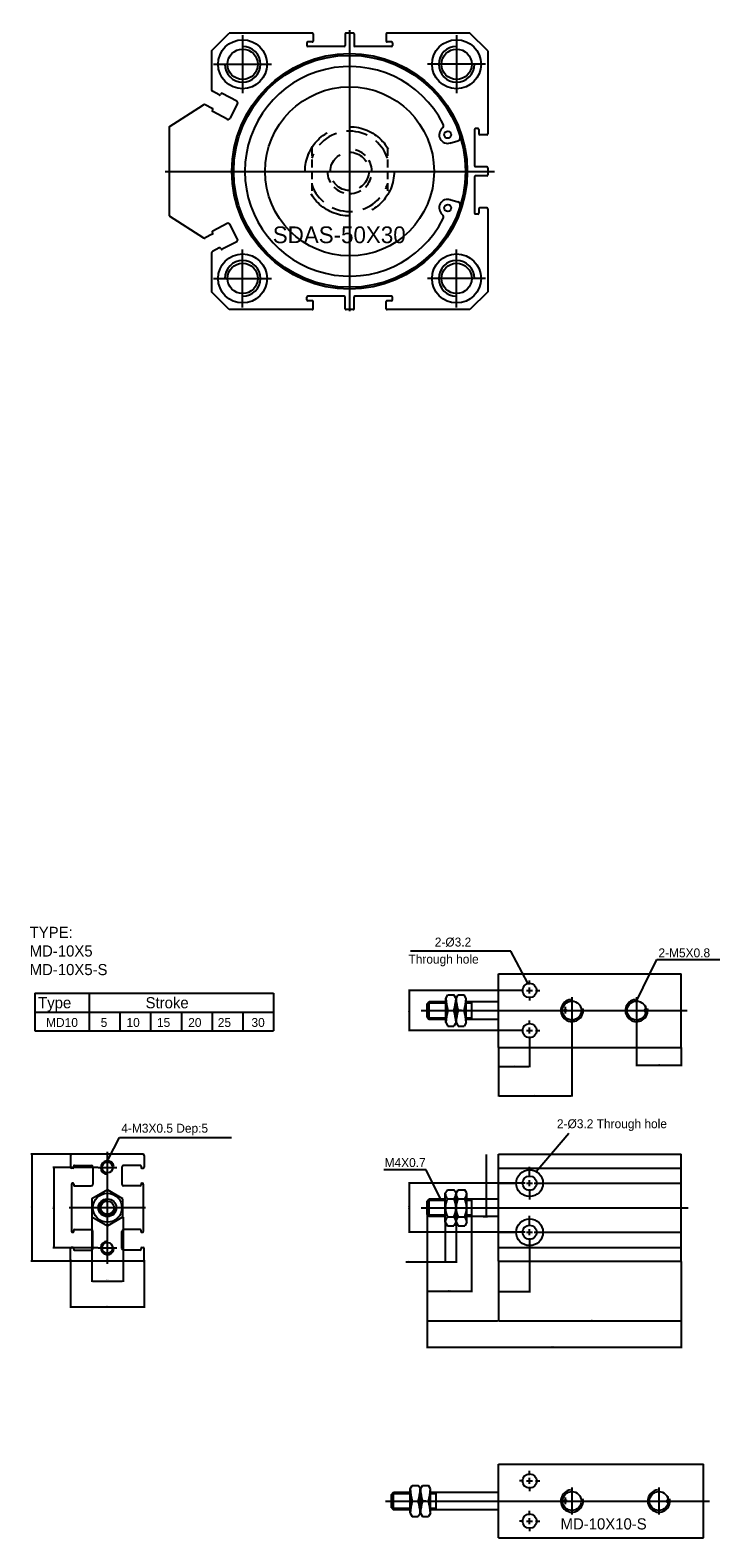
# Model space of a CAD drawing. Header units: millimetres. Extents: x -1657 to 8845, y -11980 to 3013.
# Tile 183 of 256: x -650 to -495, y 1943 to 2281. Entities that reach past the tile are written whole.
import ezdxf

# ---------------------------------------------------------------- set-up
doc = ezdxf.new("R2010")
doc.units = ezdxf.units.MM
doc.linetypes.add('DASHED', pattern=[0.75, 0.5, -0.25])
doc.layers.add('压着气缸', color=252, linetype='Continuous')
doc.layers.add('折弯气缸', color=252, linetype='Continuous')
doc.dimstyles.get("Standard").update_dxf_attribs({"dimtxt": 0.18, "dimasz": 0.18, "dimexe": 0.18, "dimexo": 0.0625, "dimgap": 0.09, "dimtad": 1, "dimrnd": 0.0005, "dimzin": 1, "dimdsep": 46, "dimtxsty": 'Standard', "dimcen": 0.09, "dimadec": 0, "dimazin": 2, "dimtfac": 1, "dimtmove": 0, "dimatfit": 3, "dimfxl": 0, "dimtolj": 1, "dimtzin": 0, "dimarcsym": 0})

# ---------------------------------------------------------------- blocks, each defined once
blk = doc.blocks.new('12450')
at = {"layer": '折弯气缸', "ltscale": 0.5}
for p, q in [((30.8, 17.54), (30.8, -45.45)), ((6.8, 16.39), (6.8, 3.39)), ((54.8, 16.39), (54.8, 3.39)), ((0.3, 9.89), (13.3, 9.89)), ((61.3, 9.89), (48.3, 9.89)), ((-10.59, -14.11), (63.29, -14.11)), ((6.8, -44.61), (6.8, -31.61)), ((54.8, -44.61), (54.8, -31.61)), ((0.3, -38.11), (13.3, -38.11)), ((61.3, -38.11), (48.3, -38.11))]:
    blk.add_line(p, q, dxfattribs=at)
at = {"layer": '折弯气缸'}
for p, q in [((-0.2, 12.89), (3.8, 16.89)), ((22.4, 16.89), (3.8, 16.89)), ((21.2, 14.69), (21.2, 14.09)), ((22.4, 14.89), (21.4, 14.89)), ((29.6, 13.89), (21.4, 13.89)), ((22.6, 16.69), (22.6, 15.09)), ((29.8, 16.69), (29.8, 14.09)), ((31.6, 16.89), (30, 16.89)), ((31.8, 16.69), (31.8, 14.09)), ((40.2, 13.89), (32, 13.89)), ((39, 16.69), (39, 15.09)), ((57.8, 16.89), (39.2, 16.89)), ((40.2, 14.89), (39.2, 14.89)), ((40.4, 14.69), (40.4, 14.09)), ((61.8, 12.89), (57.8, 16.89)), ((-0.2, 12.89), (-0.2, 4.18)), ((61.8, 12.89), (61.8, -5.71)), ((1.57, 3.02), (0.01, 3.83)), ((-9.7, -4.11), (-1.98, 0.81)), ((0, 0), (-1.58, 0.82)), ((1.93, 3.28), (1.84, 3.1)), ((5.48, 1.65), (2.2, 3.36)), ((5.65, 1.12), (3.9, -2.26)), ((0.09, -0.27), (-0.01, -0.45)), ((3.36, -2.43), (0.08, -0.72)), ((-9.7, -4.11), (-9.7, -24.11)), ((58.8, -4.71), (58.8, -12.91)), ((59.6, -4.51), (59, -4.51)), ((59.8, -4.71), (59.8, -5.71)), ((61.6, -5.91), (60, -5.91)), ((53.26, -7.78), (55.09, -7.27)), ((61.6, -13.11), (59, -13.11)), ((61.8, -13.31), (61.8, -14.91)), ((58.8, -15.31), (58.8, -23.51)), ((61.6, -15.11), (59, -15.11)), ((53.26, -20.45), (55.09, -20.96)), ((59.8, -22.51), (59.8, -23.51)), ((61.6, -22.31), (60, -22.31)), ((61.8, -22.51), (61.8, -41.11)), ((-9.7, -24.11), (-1.98, -29.04)), ((3.36, -25.8), (0.08, -27.51)), ((5.65, -29.34), (3.9, -25.97)), ((59.6, -23.71), (59, -23.71)), ((0, -28.23), (-1.58, -29.05)), ((0.09, -27.96), (-0.01, -27.78)), ((5.48, -29.88), (2.2, -31.59)), ((-0.2, -32.41), (-0.2, -41.11)), ((1.57, -31.25), (0.01, -32.06)), ((1.93, -31.51), (1.84, -31.33)), ((3.8, -45.11), (-0.2, -41.11)), ((21.2, -42.91), (21.2, -42.31)), ((29.6, -42.11), (21.4, -42.11)), ((22.4, -43.11), (21.4, -43.11)), ((22.6, -44.91), (22.6, -43.31)), ((29.8, -44.91), (29.8, -42.31)), ((31.8, -44.91), (31.8, -42.31)), ((40.2, -42.11), (32, -42.11)), ((39, -44.91), (39, -43.31)), ((40.2, -43.11), (39.2, -43.11)), ((40.4, -42.91), (40.4, -42.31)), ((61.8, -41.11), (57.8, -45.11)), ((22.4, -45.11), (3.8, -45.11)), ((31.6, -45.11), (30, -45.11)), ((57.8, -45.11), (39.2, -45.11))]:
    blk.add_line(p, q, dxfattribs=at)
at = {"layer": '折弯气缸', "color": 4, "linetype": 'DASHED', "ltscale": 3.514917}
for p, q in [((22.3, -8.84), (22.3, -19.39)), ((39.29, -8.84), (39.29, -19.39))]:
    blk.add_line(p, q, dxfattribs=at)
at = {"layer": '折弯气缸'}
for centre, radius in [((6.8, 9.89), 5.5), ((54.8, 9.89), 5.5), ((6.8, 9.89), 3.4), ((30.8, -14.11), 26.4), ((30.8, -14.11), 26), ((54.8, 9.89), 3.4), ((30.8, -14.11), 18.95), ((52.82, -5.92), 0.789), ((52.82, -22.31), 0.789), ((6.8, -38.11), 5.5), ((54.8, -38.11), 5.5), ((6.8, -38.11), 3.4), ((54.8, -38.11), 3.4)]:
    blk.add_circle(centre, radius, dxfattribs=at)
at = {"layer": '折弯气缸', "color": 4, "linetype": 'DASHED', "ltscale": 20.933333}
blk.add_circle((30.8, -14.11), 10, dxfattribs=at)
at = {"layer": '折弯气缸', "color": 4, "linetype": 'DASHED', "ltscale": 9.001333}
blk.add_circle((30.8, -14.11), 4.3, dxfattribs=at)
at = {"layer": '折弯气缸'}
for centre, radius, start, end in [((6.8, 9.89), 4, 180, 90), ((21.4, 14.69), 0.2, 90, 180), ((21.4, 14.09), 0.2, 180, 270), ((22.4, 16.69), 0.2, 0, 90), ((22.4, 15.09), 0.2, 270, 0), ((29.6, 14.09), 0.2, 270, 0), ((30, 16.69), 0.2, 90, 180), ((31.6, 16.69), 0.2, 0, 90), ((32, 14.09), 0.2, 180, 270), ((39.2, 16.69), 0.2, 90, 180), ((39.2, 15.09), 0.2, 180, 270), ((40.2, 14.69), 0.2, 0, 90), ((40.2, 14.09), 0.2, 270, 0), ((54.8, 9.89), 4, 90, 0), ((30.8, -14.11), 23.5, 26.7704, 333.2296), ((0.2, 4.18), 0.4, 180, 242.5), ((2.11, 3.19), 0.2, 62.5, 152.5), ((-1.77, 0.47), 0.4, 62.5, 122.5), ((-0.09, -0.18), 0.2, 332.5, 62.5), ((1.66, 3.19), 0.2, 242.5, 332.5), ((5.3, 1.3), 0.4, 332.5, 62.5), ((0.17, -0.54), 0.2, 152.5, 242.5), ((3.54, -2.07), 0.4, 242.5, 332.5), ((52.82, -5.92), 1.92, 129.8905, 288.0804), ((51.11, -3.87), 0.75, 309.8905, 26.7704), ((54.88, -6.55), 0.75, 285.7405, 17.4426), ((59, -4.71), 0.2, 90, 180), ((59.6, -4.71), 0.2, 0, 90), ((60, -5.71), 0.2, 180, 270), ((61.6, -5.71), 0.2, 270, 0), ((59, -12.91), 0.2, 180, 270), ((61.6, -13.31), 0.2, 0, 90), ((59, -15.31), 0.2, 90, 180), ((61.6, -14.91), 0.2, 270, 0), ((52.82, -22.31), 1.92, 71.9196, 230.1095), ((54.88, -21.68), 0.75, 342.5574, 74.2595), ((59, -23.51), 0.2, 180, 270), ((59.6, -23.51), 0.2, 270, 0), ((60, -22.51), 0.2, 90, 180), ((61.6, -22.51), 0.2, 0, 90), ((3.54, -26.16), 0.4, 27.5, 117.5), ((51.11, -24.36), 0.75, 333.2296, 50.1095), ((-1.77, -28.7), 0.4, 237.5, 297.5), ((0.17, -27.69), 0.2, 117.5, 207.5), ((-0.09, -28.05), 0.2, 297.5, 27.5), ((5.3, -29.53), 0.4, 297.5, 27.5), ((0.2, -32.41), 0.4, 117.5, 180), ((1.66, -31.42), 0.2, 27.5, 117.5), ((2.11, -31.42), 0.2, 207.5, 297.5), ((6.8, -38.11), 4, 270, 180), ((54.8, -38.11), 4, 0, 270), ((21.4, -42.31), 0.2, 90, 180), ((21.4, -42.91), 0.2, 180, 270), ((22.4, -43.31), 0.2, 0, 90), ((29.6, -42.31), 0.2, 0, 90), ((32, -42.31), 0.2, 90, 180), ((39.2, -43.31), 0.2, 90, 180), ((40.2, -42.31), 0.2, 0, 90), ((40.2, -42.91), 0.2, 270, 360), ((22.4, -44.91), 0.2, 270, 0), ((30, -44.91), 0.2, 180, 270), ((31.6, -44.91), 0.2, 270, 0), ((39.2, -44.91), 0.2, 180, 270)]:
    blk.add_arc(centre, radius, start, end, dxfattribs=at)
at = {"layer": '折弯气缸', "color": 4, "linetype": 'DASHED', "ltscale": 9.42}
for start, end in [(19.2427, 160.7573), (199.2427, 340.7573)]:
    blk.add_arc((30.8, -14.11), 9, start, end, dxfattribs=at)
at = {"layer": '折弯气缸', "color": 4, "linetype": 'DASHED', "ltscale": 5.233333}
blk.add_arc((30.8, -14.11), 5, 180, 90, dxfattribs=at)
at = {"layer": '折弯气缸', "insert": (13.56, -26.46), "char_height": 3.75, "width": 43.8714, "attachment_point": 1}
blk.add_mtext('SDAS-50X30', dxfattribs=at)
blk = doc.blocks.new('*D673')
at = {"layer": 'Defpoints', "color": 0, "ltscale": 2.125}
for p in [(-544.93, 2004.9), (-503.93, 2004.9), (-503.93, 1991.56)]:
    blk.add_point(p, dxfattribs=at)
at = {"layer": '压着气缸', "color": 0, "lineweight": -2, "ltscale": 2.125}
for p, q in [((-544.93, 2004.83), (-544.93, 1991.38)), ((-503.93, 2004.83), (-503.93, 1991.38)), ((-544.75, 1991.56), (-504.11, 1991.56))]:
    blk.add_line(p, q, dxfattribs=at)
at = {"layer": '压着气缸', "color": 0, "ltscale": 2.125}
for points in [[(-544.75, 1991.59), (-544.75, 1991.53), (-544.93, 1991.56)], [(-504.11, 1991.59), (-504.11, 1991.53), (-503.93, 1991.56)]]:
    blk.add_solid(points, dxfattribs=at)
at = {"layer": '压着气缸', "color": 0, "ltscale": 2.125, "insert": (-524.43, 1991.74), "char_height": 0.18, "attachment_point": 5}
blk.add_mtext('\\A1;36+Stroke', dxfattribs=at)
blk = doc.blocks.new('*D674')
at = {"layer": 'Defpoints', "color": 0, "ltscale": 2.125}
for p in [(-560.93, 2015.4), (-544.93, 2004.9), (-544.93, 1991.56)]:
    blk.add_point(p, dxfattribs=at)
at = {"layer": '压着气缸', "color": 0, "lineweight": -2, "ltscale": 2.125}
for p, q in [((-560.93, 2015.33), (-560.93, 1991.38)), ((-544.93, 2004.83), (-544.93, 1991.38)), ((-560.75, 1991.56), (-545.11, 1991.56))]:
    blk.add_line(p, q, dxfattribs=at)
at = {"layer": '压着气缸', "color": 0, "ltscale": 2.125}
for points in [[(-560.75, 1991.59), (-560.75, 1991.53), (-560.93, 1991.56)], [(-545.11, 1991.59), (-545.11, 1991.53), (-544.93, 1991.56)]]:
    blk.add_solid(points, dxfattribs=at)
at = {"layer": '压着气缸', "color": 0, "ltscale": 2.125, "insert": (-552.93, 1991.74), "char_height": 0.18, "attachment_point": 5}
blk.add_mtext('\\A1;16.00', dxfattribs=at)
blk = doc.blocks.new('*D675')
at = {"layer": 'Defpoints', "color": 0, "ltscale": 2.125}
for p in [(-560.93, 2015.4), (-503.93, 2004.9), (-503.93, 1985.61)]:
    blk.add_point(p, dxfattribs=at)
at = {"layer": '压着气缸', "color": 0, "lineweight": -2, "ltscale": 2.125}
for p, q in [((-560.93, 2015.33), (-560.93, 1985.43)), ((-503.93, 2004.83), (-503.93, 1985.43)), ((-560.75, 1985.61), (-504.11, 1985.61))]:
    blk.add_line(p, q, dxfattribs=at)
at = {"layer": '压着气缸', "color": 0, "ltscale": 2.125}
for points in [[(-560.75, 1985.64), (-560.75, 1985.58), (-560.93, 1985.61)], [(-504.11, 1985.64), (-504.11, 1985.58), (-503.93, 1985.61)]]:
    blk.add_solid(points, dxfattribs=at)
at = {"layer": '压着气缸', "color": 0, "ltscale": 2.125, "insert": (-532.43, 1985.79), "char_height": 0.18, "attachment_point": 5}
blk.add_mtext('\\A1;52+Stroke', dxfattribs=at)
blk = doc.blocks.new('*D676')
at = {"layer": 'Defpoints', "color": 0, "ltscale": 2.125}
for p in [(-513.93, 2058.1), (-503.93, 2052.85), (-503.93, 2048.85)]:
    blk.add_point(p, dxfattribs=at)
at = {"layer": '压着气缸', "color": 0, "lineweight": -2, "ltscale": 2.125}
for p, q in [((-513.93, 2058.04), (-513.93, 2048.67)), ((-503.93, 2052.79), (-503.93, 2048.67)), ((-513.75, 2048.85), (-504.11, 2048.85))]:
    blk.add_line(p, q, dxfattribs=at)
at = {"layer": '压着气缸', "color": 0, "ltscale": 2.125}
for points in [[(-513.75, 2048.88), (-513.75, 2048.82), (-513.93, 2048.85)], [(-504.11, 2048.88), (-504.11, 2048.82), (-503.93, 2048.85)]]:
    blk.add_solid(points, dxfattribs=at)
at = {"layer": '压着气缸', "color": 0, "ltscale": 2.125, "insert": (-508.93, 2049.03), "char_height": 0.18, "attachment_point": 5}
blk.add_mtext('\\A1;10.00', dxfattribs=at)
blk = doc.blocks.new('*D677')
at = {"layer": 'Defpoints', "color": 0, "ltscale": 2.125}
for p in [(-636.14, 2014.88), (-629.14, 2014.88), (-629.14, 2000.47)]:
    blk.add_point(p, dxfattribs=at)
at = {"layer": '压着气缸', "color": 0, "lineweight": -2, "ltscale": 2.125}
for p, q in [((-636.14, 2014.81), (-636.14, 2000.29)), ((-629.14, 2014.81), (-629.14, 2000.29)), ((-635.96, 2000.47), (-629.32, 2000.47))]:
    blk.add_line(p, q, dxfattribs=at)
at = {"layer": '压着气缸', "color": 0, "ltscale": 2.125}
for points in [[(-635.96, 2000.5), (-635.96, 2000.44), (-636.14, 2000.47)], [(-629.32, 2000.5), (-629.32, 2000.44), (-629.14, 2000.47)]]:
    blk.add_solid(points, dxfattribs=at)
at = {"layer": '压着气缸', "color": 0, "ltscale": 2.125, "insert": (-632.64, 2000.65), "char_height": 0.18, "attachment_point": 5}
blk.add_mtext('\\A1;7.00', dxfattribs=at)
blk = doc.blocks.new('*D678')
at = {"layer": 'Defpoints', "color": 0, "ltscale": 2.125}
for p in [(-640.89, 2005.2), (-624.39, 2005.2), (-624.39, 1994.67)]:
    blk.add_point(p, dxfattribs=at)
at = {"layer": '压着气缸', "color": 0, "lineweight": -2, "ltscale": 2.125}
for p, q in [((-640.89, 2005.13), (-640.89, 1994.49)), ((-624.39, 2005.13), (-624.39, 1994.49)), ((-640.71, 1994.67), (-624.57, 1994.67))]:
    blk.add_line(p, q, dxfattribs=at)
at = {"layer": '压着气缸', "color": 0, "ltscale": 2.125}
for points in [[(-640.71, 1994.7), (-640.71, 1994.64), (-640.89, 1994.67)], [(-624.57, 1994.7), (-624.57, 1994.64), (-624.39, 1994.67)]]:
    blk.add_solid(points, dxfattribs=at)
at = {"layer": '压着气缸', "color": 0, "ltscale": 2.125, "insert": (-632.64, 1994.85), "char_height": 0.18, "attachment_point": 5}
blk.add_mtext('\\A1;16.50', dxfattribs=at)
blk = doc.blocks.new('*D679')
at = {"layer": 'Defpoints', "color": 0, "ltscale": 2.125}
for p in [(-640.59, 2028.9), (-649.6, 2004.9), (-640.59, 2004.9)]:
    blk.add_point(p, dxfattribs=at)
at = {"layer": '压着气缸', "color": 0, "lineweight": -2, "ltscale": 2.125}
for p, q in [((-640.66, 2028.9), (-649.78, 2028.9)), ((-649.6, 2028.72), (-649.6, 2005.08)), ((-640.66, 2004.9), (-649.78, 2004.9))]:
    blk.add_line(p, q, dxfattribs=at)
at = {"layer": '压着气缸', "color": 0, "ltscale": 2.125}
for points in [[(-649.63, 2028.72), (-649.57, 2028.72), (-649.6, 2028.9)], [(-649.63, 2005.08), (-649.57, 2005.08), (-649.6, 2004.9)]]:
    blk.add_solid(points, dxfattribs=at)
at = {"layer": '压着气缸', "color": 0, "ltscale": 2.125, "insert": (-649.78, 2016.9), "char_height": 0.18, "attachment_point": 5, "rotation": 90}
blk.add_mtext('\\A1;24.00', dxfattribs=at)
blk = doc.blocks.new('*D680')
at = {"layer": 'Defpoints', "color": 0, "ltscale": 2.125}
for p in [(-634.74, 2025.9), (-644.69, 2007.9), (-634.74, 2007.9)]:
    blk.add_point(p, dxfattribs=at)
at = {"layer": '压着气缸', "color": 0, "lineweight": -2, "ltscale": 2.125}
for p, q in [((-634.81, 2025.9), (-644.87, 2025.9)), ((-644.69, 2025.72), (-644.69, 2008.08)), ((-634.81, 2007.9), (-644.87, 2007.9))]:
    blk.add_line(p, q, dxfattribs=at)
at = {"layer": '压着气缸', "color": 0, "ltscale": 2.125}
for points in [[(-644.72, 2025.72), (-644.66, 2025.72), (-644.69, 2025.9)], [(-644.72, 2008.08), (-644.66, 2008.08), (-644.69, 2007.9)]]:
    blk.add_solid(points, dxfattribs=at)
at = {"layer": '压着气缸', "color": 0, "ltscale": 2.125, "insert": (-644.87, 2016.9), "char_height": 0.18, "attachment_point": 5, "rotation": 90}
blk.add_mtext('\\A1;18.00', dxfattribs=at)
blk = doc.blocks.new('*D681')
at = {"layer": 'Defpoints', "color": 0, "ltscale": 2.125}
for p in [(-548.38, 2018.9), (-548.38, 2014.9), (-547.56, 2014.9)]:
    blk.add_point(p, dxfattribs=at)
at = {"layer": '压着气缸', "color": 0, "lineweight": -2, "ltscale": 2.125}
for p, q in [((-547.56, 2018.9), (-547.56, 2028.86)), ((-548.32, 2018.9), (-547.38, 2018.9)), ((-547.56, 2015.08), (-547.56, 2018.72)), ((-548.32, 2014.9), (-547.38, 2014.9))]:
    blk.add_line(p, q, dxfattribs=at)
at = {"layer": '压着气缸', "color": 0, "ltscale": 2.125}
for points in [[(-547.59, 2018.72), (-547.53, 2018.72), (-547.56, 2018.9)], [(-547.59, 2015.08), (-547.53, 2015.08), (-547.56, 2014.9)]]:
    blk.add_solid(points, dxfattribs=at)
at = {"layer": '压着气缸', "color": 0, "ltscale": 2.125, "insert": (-547.74, 2028.44), "char_height": 0.18, "attachment_point": 5, "rotation": 90}
blk.add_mtext('\\A1;%%c4.00', dxfattribs=at)
blk = doc.blocks.new('*D682')
at = {"layer": 'Defpoints', "color": 0, "ltscale": 2.125}
for p in [(-540.65, 2022.4), (-564.93, 2011.4), (-540.65, 2011.4)]:
    blk.add_point(p, dxfattribs=at)
at = {"layer": '压着气缸', "color": 0, "lineweight": -2, "ltscale": 2.125}
for p, q in [((-540.71, 2022.4), (-565.11, 2022.4)), ((-564.93, 2022.22), (-564.93, 2011.58)), ((-540.71, 2011.4), (-565.11, 2011.4))]:
    blk.add_line(p, q, dxfattribs=at)
at = {"layer": '压着气缸', "color": 0, "ltscale": 2.125}
for points in [[(-564.96, 2022.22), (-564.9, 2022.22), (-564.93, 2022.4)], [(-564.96, 2011.58), (-564.9, 2011.58), (-564.93, 2011.4)]]:
    blk.add_solid(points, dxfattribs=at)
at = {"layer": '压着气缸', "color": 0, "ltscale": 2.125, "insert": (-565.11, 2016.9), "char_height": 0.18, "attachment_point": 5, "rotation": 90}
blk.add_mtext('\\A1;11.00', dxfattribs=at)
blk = doc.blocks.new('*D683')
at = {"layer": 'Defpoints', "color": 0, "ltscale": 2.125}
for p in [(-560.93, 2015.4), (-550.93, 2014.9), (-550.93, 1998.16)]:
    blk.add_point(p, dxfattribs=at)
at = {"layer": '压着气缸', "color": 0, "lineweight": -2, "ltscale": 2.125}
for p, q in [((-560.93, 2015.33), (-560.93, 1997.98)), ((-550.93, 2014.83), (-550.93, 1997.98)), ((-560.75, 1998.16), (-551.11, 1998.16))]:
    blk.add_line(p, q, dxfattribs=at)
at = {"layer": '压着气缸', "color": 0, "ltscale": 2.125}
for points in [[(-560.75, 1998.19), (-560.75, 1998.13), (-560.93, 1998.16)], [(-551.11, 1998.19), (-551.11, 1998.13), (-550.93, 1998.16)]]:
    blk.add_solid(points, dxfattribs=at)
at = {"layer": '压着气缸', "color": 0, "ltscale": 2.125, "insert": (-555.93, 1998.34), "char_height": 0.18, "attachment_point": 5}
blk.add_mtext('\\A1;10.00', dxfattribs=at)
blk = doc.blocks.new('*D684')
at = {"layer": 'Defpoints', "color": 0, "ltscale": 2.125}
for p in [(-537.93, 2007.73), (-544.93, 2004.9), (-537.93, 1998.1)]:
    blk.add_point(p, dxfattribs=at)
at = {"layer": '压着气缸', "color": 0, "lineweight": -2, "ltscale": 2.125}
for p, q in [((-537.93, 2007.67), (-537.93, 1997.92)), ((-544.93, 2004.83), (-544.93, 1997.92)), ((-544.75, 1998.1), (-538.11, 1998.1))]:
    blk.add_line(p, q, dxfattribs=at)
at = {"layer": '压着气缸', "color": 0, "ltscale": 2.125}
for points in [[(-544.75, 1998.13), (-544.75, 1998.07), (-544.93, 1998.1)], [(-538.11, 1998.13), (-538.11, 1998.07), (-537.93, 1998.1)]]:
    blk.add_solid(points, dxfattribs=at)
at = {"layer": '压着气缸', "color": 0, "ltscale": 2.125, "insert": (-541.43, 1998.28), "char_height": 0.18, "attachment_point": 5}
blk.add_mtext('\\A1;7.00', dxfattribs=at)
blk = doc.blocks.new('*D685')
at = {"layer": 'Defpoints', "color": 0, "ltscale": 2.125}
for p in [(-544.93, 2052.85), (-537.93, 2054.34), (-537.93, 2048.56)]:
    blk.add_point(p, dxfattribs=at)
at = {"layer": '压着气缸', "color": 0, "lineweight": -2, "ltscale": 2.125}
for p, q in [((-544.93, 2052.79), (-544.93, 2048.38)), ((-537.93, 2054.28), (-537.93, 2048.38)), ((-544.75, 2048.56), (-538.11, 2048.56))]:
    blk.add_line(p, q, dxfattribs=at)
at = {"layer": '压着气缸', "color": 0, "ltscale": 2.125}
for points in [[(-544.75, 2048.59), (-544.75, 2048.53), (-544.93, 2048.56)], [(-538.11, 2048.59), (-538.11, 2048.53), (-537.93, 2048.56)]]:
    blk.add_solid(points, dxfattribs=at)
at = {"layer": '压着气缸', "color": 0, "ltscale": 2.125, "insert": (-541.43, 2048.74), "char_height": 0.18, "attachment_point": 5}
blk.add_mtext('\\A1;7.00', dxfattribs=at)
blk = doc.blocks.new('*D686')
at = {"layer": 'Defpoints', "color": 0, "ltscale": 2.125}
for p in [(-528.43, 2058.1), (-544.93, 2052.85), (-528.43, 2041.99)]:
    blk.add_point(p, dxfattribs=at)
at = {"layer": '压着气缸', "color": 0, "lineweight": -2, "ltscale": 2.125}
for p, q in [((-528.43, 2058.04), (-528.43, 2041.81)), ((-544.93, 2052.79), (-544.93, 2041.81)), ((-544.75, 2041.99), (-528.61, 2041.99))]:
    blk.add_line(p, q, dxfattribs=at)
at = {"layer": '压着气缸', "color": 0, "ltscale": 2.125}
for points in [[(-544.75, 2042.02), (-544.75, 2041.96), (-544.93, 2041.99)], [(-528.61, 2042.02), (-528.61, 2041.96), (-528.43, 2041.99)]]:
    blk.add_solid(points, dxfattribs=at)
at = {"layer": '压着气缸', "color": 0, "ltscale": 2.125, "insert": (-536.68, 2042.17), "char_height": 0.18, "attachment_point": 5}
blk.add_mtext('\\A1;16.50', dxfattribs=at)
blk = doc.blocks.new('*D687')
at = {"layer": 'Defpoints', "color": 0, "ltscale": 2.125}
for p in [(-540.19, 2065.6), (-564.93, 2056.6), (-540.19, 2056.6)]:
    blk.add_point(p, dxfattribs=at)
at = {"layer": '压着气缸', "color": 0, "lineweight": -2, "ltscale": 2.125}
for p, q in [((-540.26, 2065.6), (-565.11, 2065.6)), ((-564.93, 2065.42), (-564.93, 2056.78)), ((-540.26, 2056.6), (-565.11, 2056.6))]:
    blk.add_line(p, q, dxfattribs=at)
at = {"layer": '压着气缸', "color": 0, "ltscale": 2.125}
for points in [[(-564.96, 2065.42), (-564.9, 2065.42), (-564.93, 2065.6)], [(-564.96, 2056.78), (-564.9, 2056.78), (-564.93, 2056.6)]]:
    blk.add_solid(points, dxfattribs=at)
at = {"layer": '压着气缸', "color": 0, "ltscale": 2.125, "insert": (-565.11, 2061.1), "char_height": 0.18, "attachment_point": 5, "rotation": 90}
blk.add_mtext('\\A1;9.00', dxfattribs=at)
blk = doc.blocks.new('*D688')
at = {"layer": 'Defpoints', "color": 0, "ltscale": 2.125}
for p in [(-556.83, 2013.65), (-554.43, 2013.65), (-554.43, 2004.73)]:
    blk.add_point(p, dxfattribs=at)
at = {"layer": '压着气缸', "color": 0, "lineweight": -2, "ltscale": 2.125}
for p, q in [((-556.83, 2013.58), (-556.83, 2004.55)), ((-554.43, 2013.58), (-554.43, 2004.55)), ((-556.83, 2004.73), (-565.68, 2004.73)), ((-554.61, 2004.73), (-556.65, 2004.73))]:
    blk.add_line(p, q, dxfattribs=at)
at = {"layer": '压着气缸', "color": 0, "ltscale": 2.125}
for points in [[(-556.65, 2004.76), (-556.65, 2004.7), (-556.83, 2004.73)], [(-554.61, 2004.76), (-554.61, 2004.7), (-554.43, 2004.73)]]:
    blk.add_solid(points, dxfattribs=at)
at = {"layer": '压着气缸', "color": 0, "ltscale": 2.125, "insert": (-565.33, 2004.91), "char_height": 0.18, "attachment_point": 5}
blk.add_mtext('\\A1;2.40', dxfattribs=at)
blk = doc.blocks.new('18D70')
at = {"layer": '压着气缸'}
for p, q in [((-46, 0), (-46, 16.5)), ((-46, 16.5), (0, 16.5)), ((-39, 14.08), (-39, 15.02)), ((0, 0), (0, 16.5)), ((-70, 9.75), (-69.5, 10.25)), ((-69.5, 10.25), (-65.81, 10.25)), ((-69.5, 6.25), (-69.5, 10.25)), ((-65.81, 10.96), (-65.35, 11.75)), ((-65.81, 5.54), (-65.81, 10.96)), ((-65.35, 11.75), (-63.96, 11.75)), ((-63.51, 10.96), (-63.96, 11.75)), ((-63.51, 10.96), (-63.05, 11.75)), ((-63.51, 5.54), (-63.51, 10.96)), ((-63.05, 11.75), (-61.66, 11.75)), ((-61.21, 10.96), (-61.66, 11.75)), ((-61.21, 5.54), (-61.21, 10.96)), ((-61.21, 10.25), (-46, 10.25)), ((-60, 10.25), (-60, 6.25)), ((-40.33, 12.75), (-41.27, 12.75)), ((-39.67, 12.75), (-38.33, 12.75)), ((-39, 12.08), (-39, 13.42)), ((-39, 11.42), (-39, 10.48)), ((-37.67, 12.75), (-36.73, 12.75)), ((-29.5, 11.25), (-29.5, 5.25)), ((-10, 11.25), (-10, 5.25)), ((-70, 6.75), (-70, 9.75)), ((-69.8, 9.95), (-65.81, 9.95)), ((-65.35, 8.25), (-64.56, 8.25)), ((-62.26, 8.25), (-63.05, 8.25)), ((-61.21, 9.95), (-60, 9.95)), ((-31, 9.04), (-31, 7.55)), ((-8, 9.3), (-8, 7.45)), ((-70, 6.75), (-69.5, 6.25)), ((-65.81, 6.55), (-69.8, 6.55)), ((-65.81, 6.25), (-69.5, 6.25)), ((-65.81, 5.54), (-65.35, 4.75)), ((-65.35, 4.75), (-63.96, 4.75)), ((-63.51, 5.54), (-63.96, 4.75)), ((-63.51, 5.54), (-63.05, 4.75)), ((-63.05, 4.75), (-61.66, 4.75)), ((-61.21, 5.54), (-61.66, 4.75)), ((-60, 6.55), (-61.21, 6.55)), ((-46, 6.25), (-61.21, 6.25)), ((-40.33, 3.75), (-41.27, 3.75)), ((-39.67, 3.75), (-38.33, 3.75)), ((-39, 5.08), (-39, 6.02)), ((-39, 3.08), (-39, 4.42)), ((-37.67, 3.75), (-36.73, 3.75)), ((-46, 0), (0, 0)), ((-39, 2.42), (-39, 1.48))]:
    blk.add_line(p, q, dxfattribs=at)
at = {"layer": '压着气缸', "ltscale": 6}
blk.add_line((-71.36, 8.25), (1.34, 8.25), dxfattribs=at)
at = {"layer": '压着气缸'}
for centre, radius in [((-39, 12.75), 1.6), ((-29.5, 8.25), 2.12), ((-10, 8.25), 2.12), ((-31, 8.25), 0.25), ((-39, 3.75), 1.6)]:
    blk.add_circle(centre, radius, dxfattribs=at)
for centre, radius, start, end in [((-51.94, 11.91), 13.9, 183.9056, 195.2462), ((-77.38, 11.91), 13.9, 344.7538, 356.0944), ((-49.64, 11.91), 13.9, 183.9056, 195.2462), ((-75.08, 11.91), 13.9, 344.7538, 356.0944), ((-29.5, 8.25), 2.5, 97.4457, 11.1966), ((-10, 8.25), 2.5, 97.4457, 11.1966), ((-51.94, 4.59), 13.9, 164.7538, 176.0944), ((-77.38, 4.59), 13.9, 3.9056, 15.2462), ((-49.64, 4.59), 13.9, 164.7538, 176.0944), ((-75.08, 4.59), 13.9, 3.9056, 15.2462), ((-8, 8.25), 0.25, 63.0556, 296.9444)]:
    blk.add_arc(centre, radius, start, end, dxfattribs=at)
blk.add_text('MD-10X10-S', height=2.5, dxfattribs=at).set_placement((-32.05, 1.88))

msp = doc.modelspace()

# ---------------------------------------------------------------- linework, layer by layer
at = {"layer": '压着气缸'}
for p, q in [((-544.9259, 2069.3545), (-503.9259, 2069.3545)), ((-544.9259, 2052.8545), (-544.9259, 2069.3545)), ((-503.9259, 2052.8545), (-503.9259, 2069.3545)), ((-539.2592, 2065.6045), (-540.1926, 2065.6045)), ((-538.5926, 2065.6045), (-537.2592, 2065.6045)), ((-537.9259, 2066.9379), (-537.9259, 2067.8712)), ((-537.9259, 2064.9379), (-537.9259, 2066.2712)), ((-536.5926, 2065.6045), (-535.6592, 2065.6045)), ((-648.9323, 2065.0143), (-648.9323, 2056.5295)), ((-648.9323, 2065.0143), (-595.3497, 2065.0143)), ((-636.7519, 2065.0143), (-636.7519, 2056.5295)), ((-595.3497, 2065.0143), (-595.3497, 2056.5295)), ((-560.9259, 2062.6045), (-560.4259, 2063.1045)), ((-560.9259, 2059.6045), (-560.9259, 2062.6045)), ((-560.7259, 2062.8045), (-556.7339, 2062.8045)), ((-560.4259, 2059.1045), (-560.4259, 2063.1045)), ((-560.4259, 2063.1045), (-556.7339, 2063.1045)), ((-556.7339, 2063.8131), (-556.277, 2064.6045)), ((-556.7339, 2058.396), (-556.7339, 2063.8131)), ((-556.277, 2064.6045), (-554.8909, 2064.6045)), ((-554.4339, 2063.8131), (-554.8909, 2064.6045)), ((-554.4339, 2063.8131), (-553.977, 2064.6045)), ((-554.4339, 2058.396), (-554.4339, 2063.8131)), ((-553.977, 2064.6045), (-552.5909, 2064.6045)), ((-552.1339, 2063.8131), (-552.5909, 2064.6045)), ((-552.1339, 2058.396), (-552.1339, 2063.8131)), ((-552.1339, 2063.1045), (-544.9259, 2063.1045)), ((-552.1339, 2062.8045), (-550.9259, 2062.8045)), ((-550.9259, 2063.1045), (-550.9259, 2059.1045)), ((-537.9259, 2064.2712), (-537.9259, 2063.3379)), ((-529.9259, 2061.8964), (-529.9259, 2060.4053)), ((-528.4259, 2064.1045), (-528.4259, 2058.1045)), ((-513.9259, 2064.1045), (-513.9259, 2058.1045)), ((-511.9259, 2062.1593), (-511.9259, 2060.3014)), ((-648.9323, 2060.7719), (-595.3497, 2060.7719)), ((-629.8497, 2060.7719), (-629.8497, 2056.5295)), ((-622.9497, 2060.7719), (-622.9497, 2056.5295)), ((-616.0497, 2060.7719), (-616.0497, 2056.5295)), ((-609.1497, 2060.7719), (-609.1497, 2056.5295)), ((-602.2497, 2060.7719), (-602.2497, 2056.5295)), ((-560.9259, 2059.6045), (-560.4259, 2059.1045)), ((-556.7339, 2059.4045), (-560.7259, 2059.4045)), ((-556.7339, 2059.1045), (-560.4259, 2059.1045)), ((-556.7339, 2058.396), (-556.277, 2057.6045)), ((-556.277, 2061.1045), (-555.4909, 2061.1045)), ((-554.4339, 2058.396), (-554.8909, 2057.6045)), ((-554.4339, 2058.396), (-553.977, 2057.6045)), ((-553.1909, 2061.1045), (-553.977, 2061.1045)), ((-552.1339, 2058.396), (-552.5909, 2057.6045)), ((-550.9259, 2059.4045), (-552.1339, 2059.4045)), ((-544.9259, 2059.1045), (-552.1339, 2059.1045)), ((-537.9259, 2057.9379), (-537.9259, 2058.8712)), ((-648.9323, 2056.5295), (-595.3497, 2056.5295)), ((-556.277, 2057.6045), (-554.8909, 2057.6045)), ((-553.977, 2057.6045), (-552.5909, 2057.6045)), ((-539.2592, 2056.6045), (-540.1926, 2056.6045)), ((-538.5926, 2056.6045), (-537.2592, 2056.6045)), ((-537.9259, 2055.9379), (-537.9259, 2057.2712)), ((-537.9259, 2055.2712), (-537.9259, 2054.3379)), ((-536.5926, 2056.6045), (-535.6592, 2056.6045)), ((-544.9259, 2052.8545), (-503.9259, 2052.8545)), ((-640.8944, 2028.5965), (-640.8944, 2025.9965)), ((-624.6944, 2028.8965), (-640.5944, 2028.8965)), ((-624.3944, 2028.5965), (-624.3944, 2025.9965)), ((-544.9259, 2028.8965), (-503.9259, 2028.8965)), ((-544.9259, 2004.8965), (-544.9259, 2028.8965)), ((-503.9259, 2004.8965), (-503.9259, 2028.8965)), ((-640.3944, 2025.7965), (-640.6944, 2025.7965)), ((-640.1944, 2026.1965), (-640.1944, 2025.9965)), ((-639.9944, 2026.3965), (-636.2944, 2026.3965)), ((-635.8944, 2025.9965), (-635.8944, 2022.1965)), ((-634.7444, 2025.8965), (-630.5444, 2025.8965)), ((-629.3944, 2025.9965), (-629.3944, 2022.1965)), ((-625.2944, 2026.3965), (-628.9944, 2026.3965)), ((-625.0944, 2026.1965), (-625.0944, 2025.9965)), ((-624.8944, 2025.7965), (-624.5944, 2025.7965)), ((-544.9259, 2025.7965), (-503.9259, 2025.7965)), ((-537.9259, 2023.7298), (-537.9259, 2026.0631)), ((-640.6944, 2022.1965), (-640.6944, 2011.5965)), ((-640.3944, 2022.3965), (-640.4944, 2022.3965)), ((-640.1944, 2022.1965), (-640.1944, 2021.9965)), ((-639.9944, 2021.7965), (-636.2944, 2021.7965)), ((-625.2944, 2021.7965), (-628.9944, 2021.7965)), ((-625.0944, 2022.1965), (-625.0944, 2021.9965)), ((-624.8944, 2022.3965), (-624.7944, 2022.3965)), ((-624.5944, 2022.1965), (-624.5944, 2011.5965)), ((-544.9259, 2022.3965), (-540.9259, 2022.3965)), ((-538.9166, 2022.3965), (-540.6503, 2022.3965)), ((-538.5926, 2022.3965), (-537.2592, 2022.3965)), ((-537.9259, 2021.7298), (-537.9259, 2023.0631)), ((-536.9352, 2022.3965), (-535.2015, 2022.3965)), ((-534.9259, 2022.3965), (-503.9259, 2022.3965)), ((-560.9259, 2018.3965), (-560.4259, 2018.8965)), ((-560.9259, 2015.3965), (-560.9259, 2018.3965)), ((-560.7259, 2018.5965), (-556.8339, 2018.5965)), ((-560.4259, 2014.8965), (-560.4259, 2018.8965)), ((-560.4259, 2018.8965), (-556.8339, 2018.8965)), ((-556.8339, 2020.1465), (-556.377, 2020.9379)), ((-556.8339, 2013.6465), (-556.8339, 2020.1465)), ((-556.377, 2020.9379), (-554.8909, 2020.9379)), ((-556.377, 2018.9172), (-554.8909, 2018.9172)), ((-554.4339, 2020.1465), (-554.8909, 2020.9379)), ((-554.4339, 2020.1465), (-553.977, 2020.9379)), ((-554.4339, 2013.6465), (-554.4339, 2020.1465)), ((-553.977, 2020.9379), (-552.4909, 2020.9379)), ((-553.977, 2018.9172), (-552.4909, 2018.9172)), ((-552.0339, 2020.1465), (-552.4909, 2020.9379)), ((-552.0339, 2013.6465), (-552.0339, 2020.1465)), ((-552.0339, 2018.8965), (-544.9259, 2018.8965)), ((-552.0339, 2018.5965), (-550.9259, 2018.5965)), ((-550.9259, 2018.8965), (-550.9259, 2014.8965)), ((-537.9259, 2021.0631), (-537.9259, 2018.7298)), ((-560.9259, 2015.3965), (-560.4259, 2014.8965)), ((-556.8339, 2015.1965), (-560.7259, 2015.1965)), ((-556.8339, 2014.8965), (-560.4259, 2014.8965)), ((-556.377, 2014.8757), (-554.8909, 2014.8757)), ((-553.977, 2014.8757), (-552.4909, 2014.8757)), ((-550.9259, 2015.1965), (-552.0339, 2015.1965)), ((-544.9259, 2014.8965), (-552.0339, 2014.8965)), ((-537.9259, 2012.7298), (-537.9259, 2015.0631)), ((-640.3944, 2011.3965), (-640.4944, 2011.3965)), ((-640.1944, 2011.5965), (-640.1944, 2011.7965)), ((-639.9944, 2011.9965), (-636.2944, 2011.9965)), ((-635.8944, 2007.7965), (-635.8944, 2011.5965)), ((-629.3944, 2007.7965), (-629.3944, 2011.5965)), ((-625.2944, 2011.9965), (-628.9944, 2011.9965)), ((-625.0944, 2011.5965), (-625.0944, 2011.7965)), ((-624.8944, 2011.3965), (-624.7944, 2011.3965)), ((-556.8339, 2013.6465), (-556.377, 2012.855)), ((-556.377, 2012.855), (-554.8909, 2012.855)), ((-554.4339, 2013.6465), (-554.8909, 2012.855)), ((-554.4339, 2013.6465), (-553.977, 2012.855)), ((-553.977, 2012.855), (-552.4909, 2012.855)), ((-552.0339, 2013.6465), (-552.4909, 2012.855)), ((-544.9259, 2011.3965), (-540.9259, 2011.3965)), ((-538.9166, 2011.3965), (-540.6503, 2011.3965)), ((-538.5926, 2011.3965), (-537.2592, 2011.3965)), ((-537.9259, 2010.7298), (-537.9259, 2012.0631)), ((-536.9352, 2011.3965), (-535.2015, 2011.3965)), ((-534.9259, 2011.3965), (-503.9259, 2011.3965)), ((-640.8944, 2005.1965), (-640.8944, 2007.7965)), ((-640.3944, 2007.9965), (-640.6944, 2007.9965)), ((-640.1944, 2007.5965), (-640.1944, 2007.7965)), ((-634.7444, 2007.8965), (-630.5444, 2007.8965)), ((-625.0944, 2007.5965), (-625.0944, 2007.7965)), ((-624.8944, 2007.9965), (-624.5944, 2007.9965)), ((-624.3944, 2005.1965), (-624.3944, 2007.7965)), ((-544.9259, 2007.9965), (-503.9259, 2007.9965)), ((-537.9259, 2010.0631), (-537.9259, 2007.7298)), ((-624.6944, 2004.8965), (-640.5944, 2004.8965)), ((-639.9944, 2007.3965), (-636.2944, 2007.3965)), ((-625.2944, 2007.3965), (-628.9944, 2007.3965)), ((-544.9259, 2004.8965), (-503.9259, 2004.8965))]:
    msp.add_line(p, q, dxfattribs=at)
at = {"layer": '压着气缸', "ltscale": 6}
for p, q in [((-562.2863, 2061.1045), (-502.5817, 2061.1045)), ((-632.6444, 2004.3465), (-632.6444, 2029.4465)), ((-624.0694, 2016.8965), (-641.2194, 2016.8965)), ((-562.2863, 2016.8965), (-502.3197, 2016.8965))]:
    msp.add_line(p, q, dxfattribs=at)
at = {"layer": '压着气缸'}
msp.add_lwpolyline([(-629.1444, 2018.9172), (-632.6444, 2020.9379), (-636.1444, 2018.9172), (-636.1444, 2014.8757), (-632.6444, 2012.855), (-629.1444, 2014.8757)], close=True, dxfattribs=at)
for centre, radius in [((-537.9259, 2065.6045), 1.6), ((-528.4259, 2061.1045), 2.125), ((-513.9259, 2061.1045), 2.125), ((-529.9259, 2061.1045), 0.25), ((-537.9259, 2056.6045), 1.6), ((-632.6444, 2025.8965), 1.2), ((-537.9259, 2022.3965), 3), ((-537.9259, 2022.3965), 1.6), ((-632.6444, 2016.8965), 3.25), ((-632.6444, 2016.8965), 2), ((-632.6444, 2016.8965), 1.5), ((-537.9259, 2011.3965), 3), ((-537.9259, 2011.3965), 1.6), ((-632.6444, 2007.8965), 1.2)]:
    msp.add_circle(centre, radius, dxfattribs=at)
for centre, radius, start, end in [((-542.8659, 2064.7599), 13.9003, 183.905566, 195.246239), ((-568.3019, 2064.7599), 13.9003, 344.753761, 356.094434), ((-540.5659, 2064.7599), 13.9003, 183.905566, 195.246239), ((-566.0019, 2064.7599), 13.9003, 344.753761, 356.094434), ((-528.4259, 2061.1045), 2.5, 97.445743, 11.196551), ((-513.9259, 2061.1045), 2.5, 97.445743, 11.196551), ((-542.8659, 2057.4492), 13.9003, 164.753761, 176.094434), ((-568.3019, 2057.4492), 13.9003, 3.905566, 15.246239), ((-540.5659, 2057.4492), 13.9003, 164.753761, 176.094434), ((-566.0019, 2057.4492), 13.9003, 3.905566, 15.246239), ((-511.9259, 2061.1045), 0.25, 63.055642, 296.944358), ((-640.5944, 2028.5965), 0.3, 90, 180), ((-624.6944, 2028.5965), 0.3, 0, 90), ((-640.6944, 2025.9965), 0.2, 180, 270), ((-640.3944, 2025.9965), 0.2, 270, 0), ((-639.9944, 2026.1965), 0.2, 90, 180), ((-636.2944, 2025.9965), 0.4, 0, 90), ((-632.6444, 2025.8965), 1.5, 10.490664, 269.052292), ((-628.9944, 2025.9965), 0.4, 90, 180), ((-625.2944, 2026.1965), 0.2, 0, 90), ((-624.8944, 2025.9965), 0.2, 180, 270), ((-624.5944, 2025.9965), 0.2, 270, 0), ((-640.4944, 2022.1965), 0.2, 90, 180), ((-640.3944, 2022.1965), 0.2, 0, 90), ((-639.9944, 2021.9965), 0.2, 180, 270), ((-636.2944, 2022.1965), 0.4, 270, 0), ((-628.9944, 2022.1965), 0.4, 180, 270), ((-625.2944, 2021.9965), 0.2, 270, 0), ((-624.8944, 2022.1965), 0.2, 90, 180), ((-624.7944, 2022.1965), 0.2, 0, 90), ((-632.6444, 2016.8965), 1.7, 95, 5), ((-554.644, 2020.2609), 2.1929, 182.992392, 217.789757), ((-552.1374, 2016.8965), 4.6966, 154.516111, 205.483889), ((-556.6239, 2020.2609), 2.1929, 322.210243, 357.007608), ((-559.1305, 2016.8965), 4.6966, 334.516111, 25.483889), ((-552.244, 2020.2609), 2.1929, 182.992392, 217.789757), ((-549.7374, 2016.8965), 4.6966, 154.516111, 205.483889), ((-554.2239, 2020.2609), 2.1929, 322.210243, 357.007608), ((-556.7305, 2016.8965), 4.6966, 334.516111, 25.483889), ((-554.644, 2013.532), 2.1929, 142.210243, 177.007608), ((-556.6239, 2013.532), 2.1929, 2.992392, 37.789757), ((-552.244, 2013.532), 2.1929, 142.210243, 177.007608), ((-554.2239, 2013.532), 2.1929, 2.992392, 37.789757), ((-640.4944, 2011.5965), 0.2, 180, 270), ((-640.3944, 2011.5965), 0.2, 270, 0), ((-639.9944, 2011.7965), 0.2, 90, 180), ((-636.2944, 2011.5965), 0.4, 0, 90), ((-628.9944, 2011.5965), 0.4, 90, 180), ((-625.2944, 2011.7965), 0.2, 0, 90), ((-624.8944, 2011.5965), 0.2, 180, 270), ((-624.7944, 2011.5965), 0.2, 270, 0), ((-640.6944, 2007.7965), 0.2, 90, 180), ((-640.3944, 2007.7965), 0.2, 0, 90), ((-639.9944, 2007.5965), 0.2, 180, 270), ((-636.2944, 2007.7965), 0.4, 270, 0), ((-632.6444, 2007.8965), 1.5, 90.947708, 349.509336), ((-628.9944, 2007.7965), 0.4, 180, 270), ((-625.2944, 2007.5965), 0.2, 270, 0), ((-624.8944, 2007.7965), 0.2, 90, 180), ((-624.5944, 2007.7965), 0.2, 0, 90), ((-640.5944, 2005.1965), 0.3, 180, 270), ((-624.6944, 2005.1965), 0.3, 270, 0)]:
    msp.add_arc(centre, radius, start, end, dxfattribs=at)

# ---------------------------------------------------------------- block references
msp.add_blockref('18D70', (-498.9259, 1942.8974), dxfattribs=at)
at = {"layer": '折弯气缸', "ltscale": 1.625}
msp.add_blockref('12450', (-609.104, 2263.3341), dxfattribs=at)

# ---------------------------------------------------------------- texts
at = {"layer": '压着气缸', "attachment_point": 1}
for s, insert, char_height in [('TYPE:\\PMD-10X5\\PMD-10X5-S', (-650.0803, 2079.8725), 2.5), ('2-%%c3.2 Through hole', (-531.7922, 2036.7254), 2)]:
    msp.add_mtext(s, dxfattribs=dict(at, insert=insert, char_height=char_height))
at = {"layer": '压着气缸'}
for s, insert, char_height, width, attachment_point in [('2-%%C3.2', (-559.1952, 2076.4167), 2, 16.1613, 4), ('Through hole', (-565.1068, 2072.321), 2, 23.2774, 4), ('\\A1;2-M5X0.8', (-509.0181, 2074.0212), 2, 14.915369, 4), ('Type', (-648.1789, 2064.1128), 2.5, 14.915369, 1), ('Stroke', (-624.0707, 2064.1128), 2.5, 14.915369, 1), ('MD10', (-646.3836, 2059.4258), 2, 14.915369, 1), ('5', (-634.1465, 2059.4258), 2, 14.915369, 1), ('10', (-628.3571, 2059.4258), 2, 14.915369, 1), ('15', (-621.5269, 2059.4258), 2, 14.915369, 1), ('20', (-614.5157, 2059.4258), 2, 14.915369, 1), ('25', (-607.8726, 2059.4258), 2, 14.915369, 1), ('30', (-600.3208, 2059.4258), 2, 14.915369, 1), ('4-M3X0.5 Dep:5', (-629.5246, 2034.4186), 2, 25.243784, 4), ('M4X0.7', (-570.4563, 2027.0072), 2, 16.161294, 4)]:
    msp.add_mtext(s, dxfattribs=dict(at, insert=insert, char_height=char_height, width=width, attachment_point=attachment_point))

# ---------------------------------------------------------------- dimensions: what is measured, and where the dimension line sits
for base, p1, p2, picture, middle in [((-564.9259, 2056.6045), (-540.1926, 2065.6045), (-540.1926, 2056.6045), '*D687', (-565.1059, 2061.1045)), ((-649.6016, 2004.8965), (-640.5944, 2028.8965), (-640.5944, 2004.8965), '*D679', (-649.7816, 2016.8965)), ((-644.6944, 2007.8965), (-634.7444, 2025.8965), (-634.7444, 2007.8965), '*D680', (-644.8744, 2016.8965)), ((-564.9259, 2011.3965), (-540.6503, 2022.3965), (-540.6503, 2011.3965), '*D682', (-565.1059, 2016.8965))]:
    dim = msp.add_linear_dim(base=base, p1=p1, p2=p2, angle=90, dimstyle='Standard', dxfattribs=at)
    dim.commit()
    dim.dimension.update_dxf_attribs({"geometry": picture, "text_midpoint": middle})
for base, p1, p2, picture, middle in [((-528.4259, 2041.9878), (-544.9259, 2052.8545), (-528.4259, 2058.1045), '*D686', (-536.6759, 2042.1678)), ((-503.9259, 2048.8545), (-513.9259, 2058.1045), (-503.9259, 2052.8545), '*D676', (-508.9259, 2049.0345)), ((-537.9259, 2048.5622), (-544.9259, 2052.8545), (-537.9259, 2054.3379), '*D685', (-541.4259, 2048.7422)), ((-629.1444, 2000.4701), (-636.1444, 2014.8757), (-629.1444, 2014.8757), '*D677', (-632.6444, 2000.6501)), ((-544.9259, 1991.5614), (-560.9259, 2015.3965), (-544.9259, 2004.8965), '*D674', (-552.9259, 1991.7414)), ((-550.9259, 1998.157), (-560.9259, 2015.3965), (-550.9259, 2014.8965), '*D683', (-555.9259, 1998.337)), ((-537.9259, 1998.104), (-544.9259, 2004.8965), (-537.9259, 2007.7298), '*D684', (-541.4259, 1998.284)), ((-624.3944, 1994.6669), (-640.8944, 2005.1965), (-624.3944, 2005.1965), '*D678', (-632.6444, 1994.8469))]:
    dim = msp.add_linear_dim(base=base, p1=p1, p2=p2, dimstyle='Standard', dxfattribs=at)
    dim.commit()
    dim.dimension.update_dxf_attribs({"geometry": picture, "text_midpoint": middle})
dim = msp.add_linear_dim(base=(-547.5582, 2014.8965), p1=(-548.3799, 2018.8965), p2=(-548.3799, 2014.8965), angle=90, text='%%c<>', dimstyle='Standard', dxfattribs=at)
dim.commit()
dim.dimension.update_dxf_attribs({"geometry": '*D681', "text_midpoint": (-547.5582, 2028.4381), "dimtype": 160})
for base, p1, text, picture, middle in [((-503.9259, 1985.6067), (-560.9259, 2015.3965), '52+Stroke', '*D675', (-532.4259, 1985.7867)), ((-503.9259, 1991.5614), (-544.9259, 2004.8965), '36+Stroke', '*D673', (-524.4259, 1991.7414))]:
    dim = msp.add_linear_dim(base=base, p1=p1, p2=(-503.9259, 2004.8965), text=text, dimstyle='Standard', dxfattribs=at)
    dim.commit()
    dim.dimension.update_dxf_attribs({"geometry": picture, "text_midpoint": middle})
dim = msp.add_linear_dim(base=(-554.4339, 2004.7269), p1=(-556.8339, 2013.6465), p2=(-554.4339, 2013.6465), dimstyle='Standard', dxfattribs=at)
dim.commit()
dim.dimension.update_dxf_attribs({"geometry": '*D688', "text_midpoint": (-565.3339, 2004.7269), "dimtype": 160})

# ---------------------------------------------------------------- leaders
for points in [[(-538.3192, 2067.2335), (-542.1627, 2074.4167), (-564.6498, 2074.4167)], [(-513.9208, 2063.2172), (-509.3797, 2072.5109), (-495.239, 2072.5109)], [(-632.449, 2027.7067), (-629.9554, 2032.6789), (-604.7886, 2032.6789)], [(-536.4654, 2025.0169), (-529.1397, 2033.6242)], [(-557.8537, 2018.751), (-561.1265, 2025.4156), (-570.6373, 2025.4156)]]:
    msp.add_leader(points, dimstyle='Standard', dxfattribs=at)

doc.saveas('drawing.dxf')
